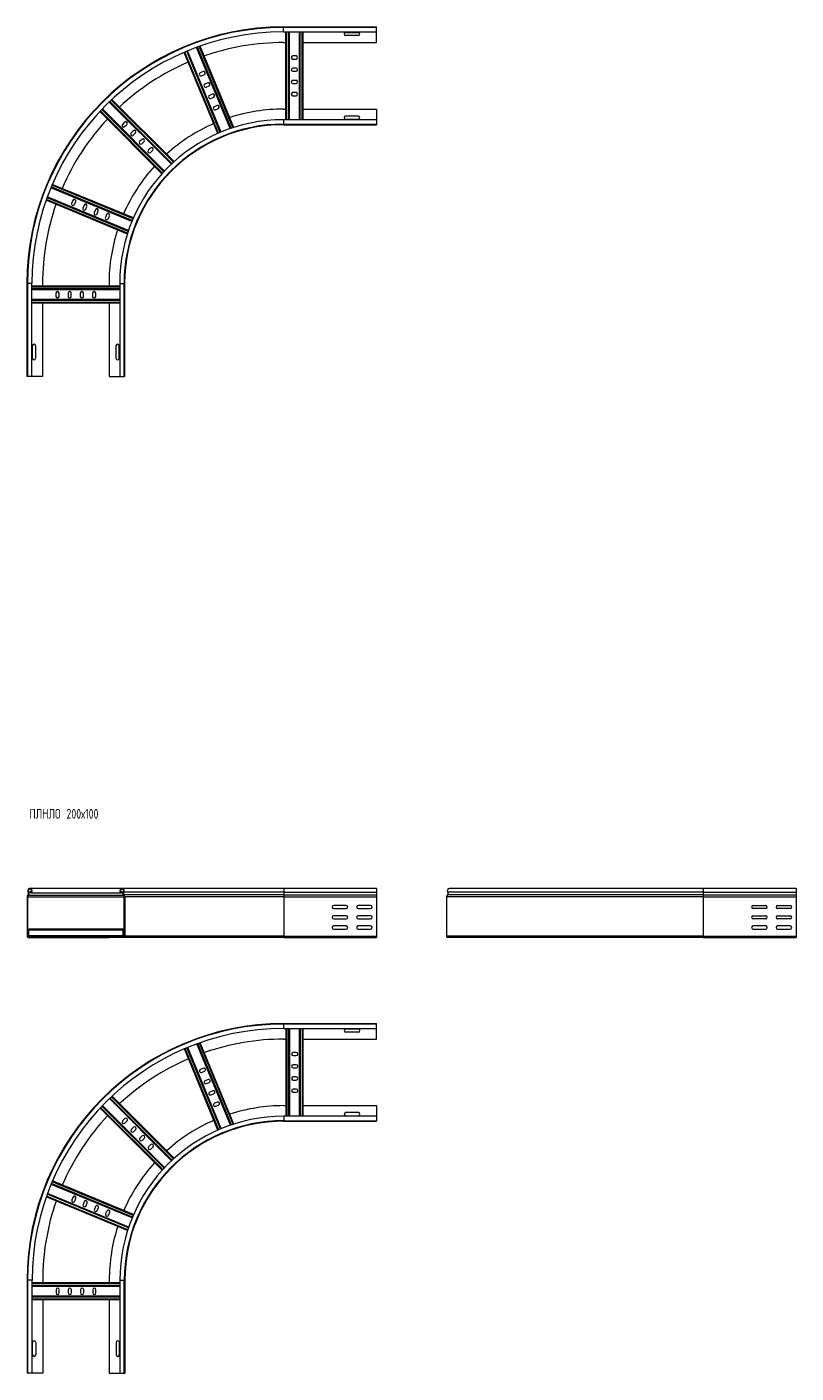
# Model space of a CAD drawing. Header units: millimetres. Extents: x -45 to 12912, y -6292 to 295.
# Tile 1 of 13: x -45 to 1529, y -5707 to -2954. Entities that reach past the tile are written whole.
import ezdxf

# ---------------------------------------------------------------- set-up
doc = ezdxf.new("R2010")
doc.units = ezdxf.units.MM
doc.styles.add('SLDTEXTSTYLE0', font='TXT', dxfattribs={"width": 0.7, "bigfont": 'bigfont'})

msp = doc.modelspace()

# ---------------------------------------------------------------- linework, layer by layer
at = {"color": 7, "linetype": 'Continuous', "lineweight": 15}
for p, q in [((479.9, -2954), (669.9, -2954)), ((669.9, -2955.2), (479.9, -2955.2)), ((479.9, -2964.3), (669.9, -2964.3)), ((484.9, -3143.8), (484.9, -2964.3)), ((492.4, -3143.8), (492.4, -2964.3)), ((512.4, -3143.8), (512.4, -2964.3)), ((519.9, -3143.8), (519.9, -2964.3)), ((607.1, -2965.3), (632.6, -2965.3)), ((632.6, -2971.8), (607.1, -2971.8)), ((669.9, -2955.2), (669.9, -2954)), ((669.9, -2964.3), (669.9, -2955.2)), ((669.9, -2986), (669.9, -2964.3)), ((371, -3162), (302.2, -2995.9)), ((378.2, -3159.6), (309.3, -2993.4)), ((479.9, -2986), (484.9, -2986)), ((519.9, -2986), (669.9, -2986)), ((345.4, -3172), (276.7, -3006.1)), ((352.3, -3169), (283.6, -3003.2)), ((505.6, -3013.3), (499.1, -3013.3)), ((499.1, -3019.8), (505.6, -3019.8)), ((315.5, -3045.5), (309.5, -3048)), ((312, -3054), (318, -3051.5)), ((505.6, -3038.3), (499.1, -3038.3)), ((499.1, -3044.8), (505.6, -3044.8)), ((325, -3068.6), (319, -3071.1)), ((321.5, -3077.1), (327.5, -3074.6)), ((505.6, -3063.3), (499.1, -3063.3)), ((499.1, -3069.8), (505.6, -3069.8)), ((250.4, -3234.7), (123.4, -3107.7)), ((255.9, -3229.6), (128.9, -3102.5)), ((334.6, -3091.7), (328.6, -3094.2)), ((331.1, -3100.2), (337.1, -3097.7)), ((505.6, -3088.3), (499.1, -3088.3)), ((499.1, -3094.8), (505.6, -3094.8)), ((231.2, -3254.3), (104.1, -3127.2)), ((236.3, -3248.8), (109.3, -3121.8)), ((344.2, -3114.8), (338.2, -3117.3)), ((340.7, -3123.3), (346.7, -3120.8)), ((479.9, -3122), (484.9, -3122)), ((519.9, -3122), (669.9, -3122)), ((632.6, -3136.3), (607.1, -3136.3)), ((669.9, -3122), (669.9, -3143.8)), ((154.9, -3148.7), (150.3, -3153.3)), ((154.9, -3157.8), (159.5, -3153.3)), ((669.9, -3143.8), (479.9, -3143.8)), ((479.9, -3152.9), (669.9, -3152.9)), ((479.9, -3154), (669.9, -3154)), ((607.1, -3142.8), (632.6, -3142.8)), ((669.9, -3143.8), (669.9, -3152.9)), ((669.9, -3152.9), (669.9, -3154)), ((172.5, -3166.3), (167.9, -3170.9)), ((172.5, -3175.5), (177.1, -3170.9)), ((190.2, -3184), (185.6, -3188.6)), ((190.2, -3193.2), (194.8, -3188.6)), ((207.9, -3201.7), (203.3, -3206.3)), ((207.9, -3210.9), (212.5, -3206.3)), ((172.7, -3344.8), (6.8, -3276.1)), ((162.7, -3370.5), (-3.4, -3301.7)), ((169.8, -3351.7), (3.9, -3283)), ((160.4, -3377.6), (-5.9, -3308.7)), ((48.7, -3308.9), (46.2, -3314.9)), ((52.3, -3317.4), (54.7, -3311.4)), ((71.8, -3318.5), (69.3, -3324.5)), ((75.3, -3327), (77.8, -3321)), ((94.9, -3328), (92.4, -3334)), ((98.4, -3336.5), (100.9, -3330.5)), ((118, -3337.6), (115.5, -3343.6)), ((121.5, -3346.1), (124, -3340.1)), ((-45.1, -3479), (-45.1, -3669)), ((-44, -3479), (-44, -3669)), ((-34.9, -3669), (-34.9, -3479)), ((144.7, -3484.3), (-34.9, -3484.3)), ((144.7, -3491.8), (-34.9, -3491.8)), ((-13.1, -3479), (-13.1, -3484.3)), ((122.9, -3479), (122.9, -3484.3)), ((144.7, -3479), (144.7, -3669)), ((153.8, -3669), (153.8, -3479)), ((154.9, -3479), (154.9, -3669)), ((144.7, -3511.8), (-34.9, -3511.8)), ((144.7, -3519.3), (-34.9, -3519.3)), ((-13.1, -3519.3), (-13.1, -3669)), ((14.1, -3498.6), (14.1, -3505.1)), ((20.6, -3505.1), (20.6, -3498.6)), ((39.1, -3498.6), (39.1, -3505.1)), ((45.6, -3505.1), (45.6, -3498.6)), ((64.1, -3498.6), (64.1, -3505.1)), ((70.6, -3505.1), (70.6, -3498.6)), ((89.1, -3498.6), (89.1, -3505.1)), ((95.6, -3505.1), (95.6, -3498.6)), ((122.9, -3519.3), (122.9, -3669)), ((-33.9, -3631.8), (-33.9, -3606.3)), ((-27.4, -3606.3), (-27.4, -3631.8)), ((137.1, -3606.3), (137.1, -3631.8)), ((143.6, -3631.8), (143.6, -3606.3)), ((-44, -3669), (-45.1, -3669)), ((-34.9, -3669), (-44, -3669)), ((-13.1, -3669), (-34.9, -3669)), ((122.9, -3669), (144.7, -3669)), ((144.7, -3669), (153.8, -3669)), ((153.8, -3669), (154.9, -3669)), ((-44.7, -4733.3), (-44.7, -4813.7)), ((-43.5, -4813.7), (-43.5, -4733.3)), ((-42.7, -4728.8), (-43, -4729.2)), ((-42.2, -4730), (-41.8, -4729.6)), ((480.3, -4716.1), (-39, -4716.1)), ((-37.8, -4723.7), (-37.4, -4724.9)), ((-37.4, -4724.9), (148.1, -4724.9)), ((148.5, -4723.7), (148.1, -4724.9)), ((151.2, -4724.9), (148.1, -4724.9)), ((151.6, -4723.7), (148.5, -4723.7)), ((480.3, -4716.1), (149.6, -4716.1)), ((152.8, -4730), (152.5, -4729.6)), ((480.3, -4723.5), (153.2, -4723.5)), ((153.3, -4728.8), (153.7, -4729.2)), ((480.3, -4728.8), (153.3, -4728.8)), ((480.3, -4729.2), (153.7, -4729.2)), ((154.1, -4813.7), (154.1, -4733.3)), ((155.3, -4733.3), (155.3, -4813.7)), ((480.3, -4733.3), (155.3, -4733.3)), ((670.3, -4716.1), (480.3, -4716.1)), ((670.3, -4716.1), (480.3, -4716.1)), ((480.3, -4723.5), (480.3, -4728.8)), ((480.3, -4723.5), (670.3, -4723.5)), ((480.3, -4728.8), (480.3, -4729.2)), ((480.3, -4728.8), (670.3, -4728.8)), ((480.3, -4729.2), (480.3, -4733.3)), ((480.3, -4729.2), (670.3, -4729.2)), ((480.3, -4733.3), (480.3, -4813.7)), ((480.3, -4733.3), (670.3, -4733.3)), ((670.3, -4716.1), (670.3, -4723.5)), ((670.3, -4723.5), (670.3, -4728.8)), ((670.3, -4728.8), (670.3, -4729.2)), ((670.3, -4729.2), (670.3, -4733.3)), ((670.3, -4733.3), (670.3, -4813.7)), ((1338.7, -4733.3), (813.7, -4733.3)), ((813.7, -4733.3), (813.7, -4813.7)), ((815.7, -4728.8), (815.4, -4729.2)), ((1338.7, -4729.2), (815.4, -4729.2)), ((1338.7, -4728.8), (815.7, -4728.8)), ((1338.7, -4723.5), (815.9, -4723.5)), ((1338.7, -4716.1), (819.4, -4716.1)), ((1528.7, -4716.1), (1338.7, -4716.1)), ((1338.7, -4723.5), (1528.7, -4723.5)), ((1338.7, -4723.5), (1338.7, -4728.8)), ((1338.7, -4728.8), (1338.7, -4729.2)), ((1338.7, -4728.8), (1528.7, -4728.8)), ((1338.7, -4729.2), (1338.7, -4733.3)), ((1338.7, -4729.2), (1528.7, -4729.2)), ((1338.7, -4733.3), (1338.7, -4813.7)), ((1338.7, -4733.3), (1528.7, -4733.3)), ((1528.7, -4716.1), (1528.7, -4723.5)), ((1528.7, -4723.5), (1528.7, -4728.8)), ((1528.7, -4728.8), (1528.7, -4729.2)), ((1528.7, -4729.2), (1528.7, -4733.3)), ((1528.7, -4733.3), (1528.7, -4813.7)), ((608.1, -4750.8), (582.6, -4750.8)), ((582.6, -4757.3), (608.1, -4757.3)), ((658.1, -4750.8), (632.6, -4750.8)), ((632.6, -4757.3), (658.1, -4757.3)), ((1441, -4750.8), (1466.5, -4750.8)), ((1466.5, -4757.3), (1441, -4757.3)), ((1491, -4750.8), (1516.5, -4750.8)), ((1516.5, -4757.3), (1491, -4757.3)), ((608.1, -4771.8), (582.6, -4771.8)), ((582.6, -4778.3), (608.1, -4778.3)), ((658.1, -4771.8), (632.6, -4771.8)), ((632.6, -4778.3), (658.1, -4778.3)), ((1441, -4771.8), (1466.5, -4771.8)), ((1466.5, -4778.3), (1441, -4778.3)), ((1491, -4771.8), (1516.5, -4771.8)), ((1516.5, -4778.3), (1491, -4778.3)), ((-12.7, -4814.9), (-42.3, -4814.9)), ((-42.3, -4816.1), (-12.7, -4816.1)), ((151.8, -4799.4), (-41.2, -4799.4)), ((-41.2, -4801.2), (-41.2, -4799.4)), ((151.8, -4801.2), (-41.2, -4801.2)), ((-41.2, -4813.1), (-41.2, -4801.2)), ((151.8, -4813.1), (-41.2, -4813.1)), ((-41.2, -4814.9), (-41.2, -4813.1)), ((123.3, -4814.9), (-12.7, -4814.9)), ((-12.7, -4816.1), (-12.7, -4814.9)), ((-12.7, -4816.1), (123.3, -4816.1)), ((123.3, -4816.1), (123.3, -4814.9)), ((123.3, -4814.9), (152.9, -4814.9)), ((152.9, -4816.1), (123.3, -4816.1)), ((154.1, -4799.4), (151.8, -4799.4)), ((151.8, -4801.2), (151.8, -4799.4)), ((151.8, -4813.1), (151.8, -4801.2)), ((151.8, -4814.9), (151.8, -4813.1)), ((480.3, -4816.1), (152.9, -4816.1)), ((480.3, -4813.7), (155.3, -4813.7)), ((480.3, -4813.7), (480.3, -4816.1)), ((480.3, -4813.7), (670.3, -4813.7)), ((480.3, -4816.1), (670.3, -4816.1)), ((608.1, -4792.8), (582.6, -4792.8)), ((582.6, -4799.3), (608.1, -4799.3)), ((658.1, -4792.8), (632.6, -4792.8)), ((632.6, -4799.3), (658.1, -4799.3)), ((670.3, -4813.7), (670.3, -4816.1)), ((1338.7, -4813.7), (813.7, -4813.7)), ((1338.7, -4816.1), (816.1, -4816.1)), ((1338.7, -4813.7), (1338.7, -4816.1)), ((1338.7, -4813.7), (1528.7, -4813.7)), ((1338.7, -4816.1), (1528.7, -4816.1)), ((1466.5, -4792.8), (1441, -4792.8)), ((1441, -4799.3), (1466.5, -4799.3)), ((1516.5, -4792.8), (1491, -4792.8)), ((1491, -4799.3), (1516.5, -4799.3)), ((1528.7, -4813.7), (1528.7, -4816.1)), ((1528.7, -4814.9), (1528.7, -4813.7)), ((480.3, -4992.3), (670.3, -4992.3)), ((670.3, -4993.4), (480.3, -4993.4)), ((480.3, -5002.5), (670.3, -5002.5)), ((485.3, -5182), (485.3, -5002.5)), ((492.8, -5182), (492.8, -5002.5)), ((512.8, -5182), (512.8, -5002.5)), ((520.3, -5182), (520.3, -5002.5)), ((607.6, -5003.5), (633.1, -5003.5)), ((633.1, -5010), (607.6, -5010)), ((670.3, -4993.4), (670.3, -4992.3)), ((670.3, -5002.5), (670.3, -4993.4)), ((670.3, -5024.3), (670.3, -5002.5)), ((371.5, -5200.2), (302.7, -5034.1)), ((378.6, -5197.9), (309.7, -5031.6)), ((480.3, -5024.3), (485.3, -5024.3)), ((520.3, -5024.3), (670.3, -5024.3)), ((345.8, -5210.2), (277.1, -5044.3)), ((352.7, -5207.3), (284, -5041.4)), ((506.1, -5051.5), (499.6, -5051.5)), ((499.6, -5058), (506.1, -5058)), ((315.9, -5083.7), (309.9, -5086.2)), ((312.4, -5092.2), (318.4, -5089.7)), ((506.1, -5076.5), (499.6, -5076.5)), ((499.6, -5083), (506.1, -5083)), ((325.5, -5106.8), (319.5, -5109.3)), ((322, -5115.3), (328, -5112.8)), ((506.1, -5101.5), (499.6, -5101.5)), ((499.6, -5108), (506.1, -5108)), ((250.9, -5272.9), (123.8, -5145.9)), ((256.4, -5267.8), (129.3, -5140.7)), ((335, -5129.9), (329, -5132.4)), ((331.5, -5138.4), (337.5, -5135.9)), ((506.1, -5126.5), (499.6, -5126.5)), ((499.6, -5133), (506.1, -5133)), ((231.6, -5292.5), (104.5, -5165.5)), ((236.7, -5287), (109.7, -5160)), ((344.6, -5153), (338.6, -5155.5)), ((341.1, -5161.5), (347.1, -5159)), ((480.3, -5160.3), (485.3, -5160.3)), ((520.3, -5160.3), (670.3, -5160.3)), ((633.1, -5174.5), (607.6, -5174.5)), ((670.3, -5160.3), (670.3, -5182)), ((155.3, -5186.9), (150.7, -5191.5)), ((155.3, -5196.1), (159.9, -5191.5)), ((670.3, -5182), (480.3, -5182)), ((480.3, -5191.1), (670.3, -5191.1)), ((480.3, -5192.3), (670.3, -5192.3)), ((607.6, -5181), (633.1, -5181)), ((670.3, -5182), (670.3, -5191.1)), ((670.3, -5191.1), (670.3, -5192.3)), ((173, -5204.6), (168.4, -5209.2)), ((173, -5213.8), (177.6, -5209.2)), ((190.6, -5222.2), (186.1, -5226.8)), ((190.6, -5231.4), (195.2, -5226.8)), ((208.3, -5239.9), (203.7, -5244.5)), ((208.3, -5249.1), (212.9, -5244.5)), ((163.2, -5408.7), (-2.9, -5339.9)), ((170.2, -5390), (4.3, -5321.3)), ((173.1, -5383.1), (7.2, -5314.3)), ((160.8, -5415.8), (-5.5, -5347)), ((49.2, -5347.1), (46.7, -5353.1)), ((52.7, -5355.6), (55.2, -5349.6)), ((72.3, -5356.7), (69.8, -5362.7)), ((75.8, -5365.2), (78.3, -5359.2)), ((95.4, -5366.3), (92.9, -5372.3)), ((98.9, -5374.8), (101.4, -5368.7)), ((118.5, -5375.8), (116, -5381.8)), ((122, -5384.3), (124.5, -5378.3)), ((-44.7, -5517.3), (-44.7, -5707.3)), ((-43.6, -5517.3), (-43.6, -5707.3)), ((-34.5, -5707.3), (-34.5, -5517.3)), ((145.1, -5522.6), (-34.5, -5522.6)), ((145.1, -5530.1), (-34.5, -5530.1)), ((-12.7, -5517.3), (-12.7, -5522.6)), ((123.3, -5517.3), (123.3, -5522.6)), ((145.1, -5517.3), (145.1, -5707.3)), ((154.2, -5707.3), (154.2, -5517.3)), ((155.3, -5517.3), (155.3, -5707.3)), ((145.1, -5550.1), (-34.5, -5550.1)), ((145.1, -5557.6), (-34.5, -5557.6)), ((-12.7, -5557.6), (-12.7, -5707.3)), ((14.6, -5536.8), (14.6, -5543.3)), ((21.1, -5543.3), (21.1, -5536.8)), ((39.6, -5536.8), (39.6, -5543.3)), ((46.1, -5543.3), (46.1, -5536.8)), ((64.6, -5536.8), (64.6, -5543.3)), ((71.1, -5543.3), (71.1, -5536.8)), ((89.6, -5536.8), (89.6, -5543.3)), ((96.1, -5543.3), (96.1, -5536.8)), ((123.3, -5557.6), (123.3, -5707.3)), ((-33.4, -5670), (-33.4, -5644.5)), ((-26.9, -5644.5), (-26.9, -5670)), ((137.6, -5644.5), (137.6, -5670)), ((144.1, -5670), (144.1, -5644.5)), ((-43.6, -5707.3), (-44.7, -5707.3)), ((-34.5, -5707.3), (-43.6, -5707.3)), ((-12.7, -5707.3), (-34.5, -5707.3)), ((123.3, -5707.3), (145.1, -5707.3)), ((145.1, -5707.3), (154.2, -5707.3)), ((154.2, -5707.3), (155.3, -5707.3))]:
    msp.add_line(p, q, dxfattribs=at)
at = {"color": 8, "linetype": 'Continuous', "lineweight": 15}
for p, q in [((479.9, -2955.2), (479.9, -2954)), ((479.9, -2964.3), (479.9, -2955.2)), ((486.7, -3143.8), (486.7, -2964.3)), ((490.6, -3143.8), (490.6, -2964.3)), ((514.2, -3143.8), (514.2, -2964.3)), ((518.1, -3143.8), (518.1, -2964.3)), ((372.7, -3161.4), (303.9, -2995.3)), ((376.5, -3160.2), (307.6, -2994)), ((347.1, -3171.3), (278.3, -3005.4)), ((350.6, -3169.7), (281.9, -3003.9)), ((251.7, -3233.4), (124.7, -3106.4)), ((254.6, -3230.8), (127.6, -3103.7)), ((232.4, -3253), (105.3, -3125.9)), ((235, -3250.1), (108, -3123.1)), ((479.9, -3143.8), (479.9, -3152.9)), ((479.9, -3152.9), (479.9, -3154)), ((162.2, -3372.2), (-4, -3303.4)), ((170.5, -3350.1), (4.6, -3281.4)), ((172, -3346.5), (6.1, -3277.8)), ((160.9, -3375.9), (-5.3, -3307)), ((-44, -3479), (-45.1, -3479)), ((-34.9, -3479), (-44, -3479)), ((144.7, -3486.1), (-34.9, -3486.1)), ((144.7, -3490), (-34.9, -3490)), ((144.7, -3479), (153.8, -3479)), ((153.8, -3479), (154.9, -3479)), ((144.7, -3513.6), (-34.9, -3513.6)), ((144.7, -3517.5), (-34.9, -3517.5)), ((-43.5, -4733.3), (154.1, -4733.3)), ((-42.2, -4730), (152.8, -4730)), ((-41.8, -4729.6), (152.5, -4729.6)), ((-41.6, -4722.7), (-36.4, -4722.7)), ((480.3, -4716.1), (480.3, -4723.5)), ((1338.7, -4716.1), (1338.7, -4723.5)), ((-43.5, -4813.7), (-41.2, -4813.7)), ((154.1, -4801.2), (151.8, -4801.2)), ((154.1, -4813.1), (151.8, -4813.1)), ((480.3, -4993.4), (480.3, -4992.3)), ((480.3, -5002.5), (480.3, -4993.4)), ((487.1, -5182), (487.1, -5002.5)), ((491, -5182), (491, -5002.5)), ((514.6, -5182), (514.6, -5002.5)), ((518.5, -5182), (518.5, -5002.5)), ((373.2, -5199.6), (304.4, -5033.5)), ((376.9, -5198.4), (308, -5032.2)), ((347.5, -5209.5), (278.8, -5043.6)), ((351.1, -5208), (282.4, -5042.1)), ((252.2, -5271.7), (125.1, -5144.7)), ((255, -5269), (128, -5142)), ((232.8, -5291.2), (105.8, -5164.2)), ((235.5, -5288.3), (108.4, -5161.3)), ((480.3, -5182), (480.3, -5191.1)), ((480.3, -5191.1), (480.3, -5192.3)), ((170.9, -5388.3), (5, -5319.6)), ((172.4, -5384.7), (6.5, -5316)), ((161.4, -5414.1), (-4.9, -5345.3)), ((162.6, -5410.4), (-3.5, -5341.6)), ((-43.6, -5517.3), (-44.7, -5517.3)), ((-34.5, -5517.3), (-43.6, -5517.3)), ((145.1, -5524.4), (-34.5, -5524.4)), ((145.1, -5528.3), (-34.5, -5528.3)), ((145.1, -5517.3), (154.2, -5517.3)), ((154.2, -5517.3), (155.3, -5517.3)), ((145.1, -5551.9), (-34.5, -5551.9)), ((145.1, -5555.8), (-34.5, -5555.8))]:
    msp.add_line(p, q, dxfattribs=at)
at = {"color": 7, "linetype": 'Continuous', "lineweight": 15}
for centre, radius, start, end in [((479.9, -3479), 525, 90, 180), ((479.9, -3479), 523.9, 90, 180), ((479.9, -3479), 514.8, 90, 180), ((607.1, -2968.5), 3.25, 90, 270), ((632.6, -2968.5), 3.25, 270, 90), ((479.9, -3479), 493, 90, 109.2141), ((479.9, -3479), 493, 113.2836, 132.9036), ((499.1, -3016.5), 3.25, 90, 270), ((505.6, -3016.5), 3.25, 270, 90), ((310.7, -3051), 3.25, 112.5, 292.5), ((316.7, -3048.5), 3.25, 292.5, 112.5), ((499.1, -3041.5), 3.25, 90, 270), ((505.6, -3041.5), 3.25, 270, 90), ((320.3, -3074.1), 3.25, 112.5, 292.5), ((326.3, -3071.6), 3.25, 292.5, 112.5), ((499.1, -3066.5), 3.25, 90, 270), ((505.6, -3066.5), 3.25, 270, 90), ((329.9, -3097.2), 3.25, 112.5, 292.5), ((335.9, -3094.7), 3.25, 292.5, 112.5), ((499.1, -3091.5), 3.25, 90, 270), ((505.6, -3091.5), 3.25, 270, 90), ((339.4, -3120.3), 3.25, 112.5, 292.5), ((345.4, -3117.8), 3.25, 292.5, 112.5), ((479.9, -3479), 357, 90, 107.9601), ((607.1, -3139.5), 3.25, 90, 270), ((632.6, -3139.5), 3.25, 270, 90), ((479.9, -3479), 493, 136.9721, 156.7513), ((479.9, -3479), 335.2, 90, 180), ((152.6, -3155.6), 3.25, 135, 315), ((479.9, -3479), 326.1, 90, 180), ((157.2, -3151), 3.25, 315, 135), ((479.9, -3479), 325, 90, 180), ((174.8, -3168.6), 3.25, 315, 135), ((479.9, -3479), 357, 113.5821, 132.1044), ((170.2, -3173.2), 3.25, 135, 315), ((187.9, -3190.9), 3.25, 135, 315), ((192.5, -3186.3), 3.25, 315, 135), ((205.6, -3208.6), 3.25, 135, 315), ((210.2, -3204), 3.25, 315, 135), ((479.9, -3479), 357, 137.7239, 156.466), ((479.9, -3479), 493, 160.8208, 180), ((49.2, -3316.1), 3.25, 157.5, 337.5), ((51.7, -3310.1), 3.25, 337.5, 157.5), ((72.3, -3325.7), 3.25, 157.5, 337.5), ((74.8, -3319.7), 3.25, 337.5, 157.5), ((97.9, -3329.3), 3.25, 337.5, 157.5), ((95.4, -3335.3), 3.25, 157.5, 337.5), ((118.5, -3344.9), 3.25, 157.5, 337.5), ((121, -3338.8), 3.25, 337.5, 157.5), ((479.9, -3479), 357, 162.0882, 180), ((17.4, -3498.6), 3.25, 0, 180), ((42.4, -3498.6), 3.25, 0, 180), ((67.4, -3498.6), 3.25, 360, 180), ((92.4, -3498.6), 3.25, 0, 180), ((17.4, -3505.1), 3.25, 180, 0), ((42.4, -3505.1), 3.25, 180, 0), ((67.4, -3505.1), 3.25, 180, 0), ((92.4, -3505.1), 3.25, 180, 0), ((-30.6, -3606.3), 3.25, 0, 180), ((140.4, -3606.3), 3.25, 0, 180), ((-30.6, -3631.8), 3.25, 180, 0), ((140.4, -3631.8), 3.25, 180, 0), ((-38.7, -4733.3), 6, 136.4642, 180), ((-39, -4720.6), 4.55, 290.35, 219.6825), ((-38.7, -4733.3), 4.8, 136.4642, 180), ((-45.6, -4726.1), 4, 316.4642, 39.6825), ((-39, -4720.6), 3.35, 290.35, 219.6825), ((-45.6, -4726.1), 5.2, 316.4642, 39.6825), ((149.6, -4720.6), 4.55, 320.3184, 249.65), ((149.6, -4720.6), 3.35, 320.3184, 249.65), ((156.2, -4726.1), 5.2, 140.3184, 223.5351), ((156.2, -4726.1), 4, 140.3184, 223.5351), ((149.3, -4733.3), 4.8, 0, 43.5351), ((149.3, -4733.3), 6, 0, 43.5351), ((819.7, -4733.3), 6, 136.4642, 180), ((819.4, -4720.6), 4.55, 90, 219.6825), ((812.8, -4726.1), 4, 316.4642, 39.6825), ((582.6, -4754.1), 3.25, 90, 270), ((608.1, -4754.1), 3.25, 270, 90), ((632.6, -4754.1), 3.25, 90, 270), ((658.1, -4754.1), 3.25, 270, 90), ((1441, -4754.1), 3.25, 90, 270), ((1466.5, -4754.1), 3.25, 270, 90), ((1491, -4754.1), 3.25, 90, 270), ((1516.5, -4754.1), 3.25, 270, 90), ((582.6, -4775.1), 3.25, 90, 270), ((608.1, -4775.1), 3.25, 270, 90), ((632.6, -4775.1), 3.25, 90, 270), ((658.1, -4775.1), 3.25, 270, 90), ((1441, -4775.1), 3.25, 90, 270), ((1466.5, -4775.1), 3.25, 270, 90), ((1491, -4775.1), 3.25, 90, 270), ((1516.5, -4775.1), 3.25, 270, 90), ((-42.3, -4813.7), 2.4, 180, 270), ((-42.3, -4813.7), 1.2, 180, 270), ((152.9, -4813.7), 2.4, 270, 0), ((152.9, -4813.7), 1.2, 270, 0), ((582.6, -4796.1), 3.25, 90, 270), ((608.1, -4796.1), 3.25, 270, 90), ((632.6, -4796.1), 3.25, 90, 270), ((658.1, -4796.1), 3.25, 270, 90), ((816.1, -4813.7), 2.4, 180, 270), ((1441, -4796.1), 3.25, 90, 270), ((1466.5, -4796.1), 3.25, 270, 90), ((1491, -4796.1), 3.25, 90, 270), ((1516.5, -4796.1), 3.25, 270, 90), ((480.3, -5517.3), 525, 90, 180), ((480.3, -5517.3), 523.9, 90, 180), ((480.3, -5517.3), 514.8, 90, 180), ((607.6, -5006.8), 3.25, 90, 270), ((633.1, -5006.8), 3.25, 270, 90), ((480.3, -5517.3), 493, 90, 109.2141), ((480.3, -5517.3), 493, 113.2836, 132.9036), ((499.6, -5054.8), 3.25, 90, 270), ((506.1, -5054.8), 3.25, 270, 90), ((311.1, -5089.2), 3.25, 112.5, 292.5), ((317.2, -5086.7), 3.25, 292.5, 112.5), ((499.6, -5079.8), 3.25, 90, 270), ((506.1, -5079.8), 3.25, 270, 90), ((320.7, -5112.3), 3.25, 112.5, 292.5), ((326.7, -5109.8), 3.25, 292.5, 112.5), ((499.6, -5104.8), 3.25, 90, 270), ((506.1, -5104.8), 3.25, 270, 90), ((330.3, -5135.4), 3.25, 112.5, 292.5), ((336.3, -5132.9), 3.25, 292.5, 112.5), ((499.6, -5129.8), 3.25, 90, 270), ((506.1, -5129.8), 3.25, 270, 90), ((339.9, -5158.5), 3.25, 112.5, 292.5), ((345.9, -5156), 3.25, 292.5, 112.5), ((480.3, -5517.3), 357, 90, 107.9601), ((607.6, -5177.8), 3.25, 90, 270), ((633.1, -5177.8), 3.25, 270, 90), ((480.3, -5517.3), 493, 136.9721, 156.7513), ((480.3, -5517.3), 335.2, 90, 180), ((153, -5193.8), 3.25, 135, 315), ((480.3, -5517.3), 326.1, 90, 180), ((157.6, -5189.2), 3.25, 315, 135), ((480.3, -5517.3), 325, 90, 180), ((480.3, -5517.3), 357, 113.5821, 132.1044), ((170.7, -5211.5), 3.25, 135, 315), ((175.3, -5206.9), 3.25, 315, 135), ((188.3, -5229.1), 3.25, 135, 315), ((192.9, -5224.5), 3.25, 315, 135), ((206, -5246.8), 3.25, 135, 315), ((210.6, -5242.2), 3.25, 315, 135), ((480.3, -5517.3), 357, 137.7239, 156.466), ((480.3, -5517.3), 493, 160.8208, 180), ((49.7, -5354.4), 3.25, 157.5, 337.5), ((52.2, -5348.4), 3.25, 337.5, 157.5), ((72.8, -5363.9), 3.25, 157.5, 337.5), ((75.3, -5357.9), 3.25, 337.5, 157.5), ((98.4, -5367.5), 3.25, 337.5, 157.5), ((95.9, -5373.5), 3.25, 157.5, 337.5), ((119, -5383.1), 3.25, 157.5, 337.5), ((121.5, -5377.1), 3.25, 337.5, 157.5), ((480.3, -5517.3), 357, 162.0882, 180), ((17.8, -5536.8), 3.25, 0, 180), ((42.8, -5536.8), 3.25, 0, 180), ((67.8, -5536.8), 3.25, 0, 180), ((92.8, -5536.8), 3.25, 0, 180), ((17.8, -5543.3), 3.25, 180, 0), ((42.8, -5543.3), 3.25, 180, 0), ((67.8, -5543.3), 3.25, 180, 0), ((92.8, -5543.3), 3.25, 180, 0), ((-30.2, -5644.5), 3.25, 0, 180), ((140.8, -5644.5), 3.25, 0, 180), ((-30.2, -5670), 3.25, 180, 0), ((140.8, -5670), 3.25, 180, 0)]:
    msp.add_arc(centre, radius, start, end, dxfattribs=at)

# ---------------------------------------------------------------- texts
at = {"color": 7, "linetype": 'Continuous', "lineweight": 0, "insert": (-40, -4553.4), "char_height": 20, "attachment_point": 1, "style": 'SLDTEXTSTYLE0'}
msp.add_mtext('\\M+18450\\M+1844C\\M+1844E\\M+1844C\\M+1844F 200\\M+18487100', dxfattribs=at)

doc.saveas('drawing.dxf')
